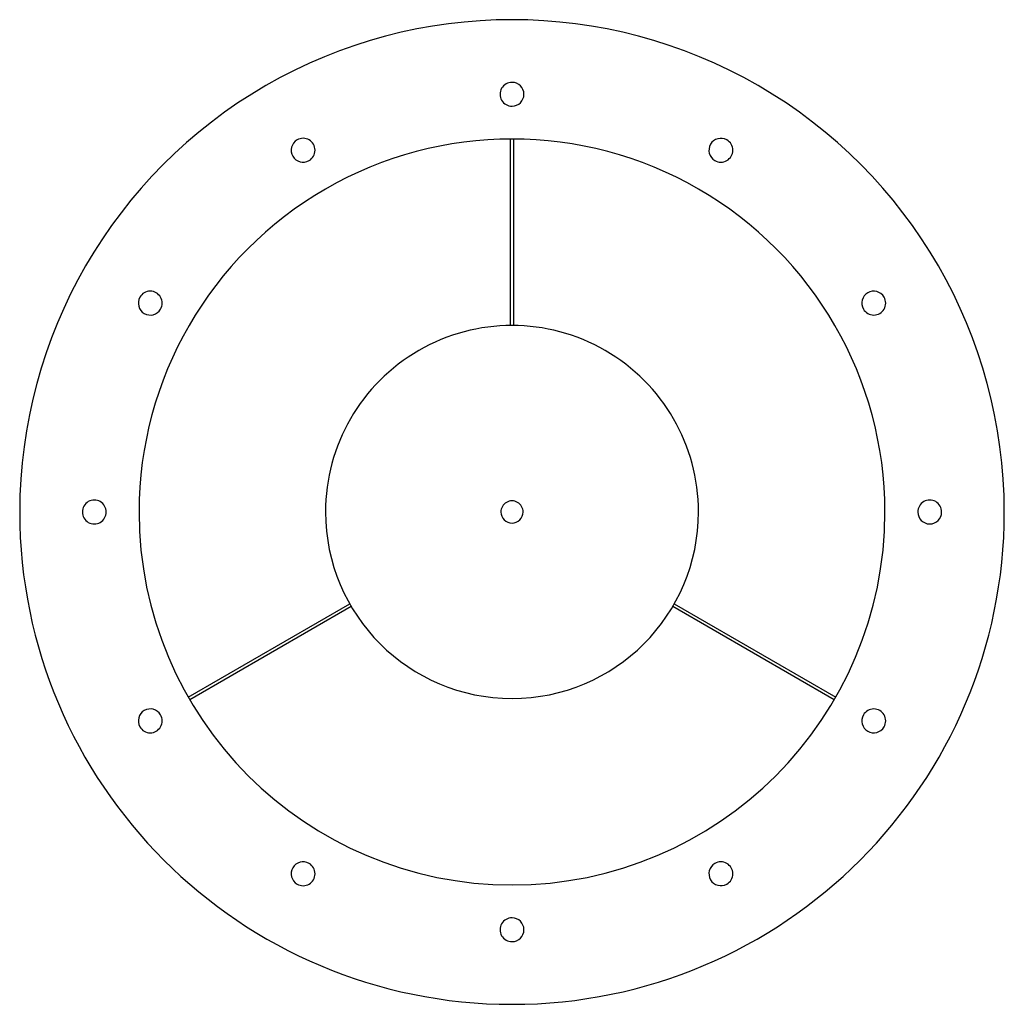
# Model space of a CAD drawing. Header units: millimetres. Extents: x -330 to 330, y -330 to 330.
import ezdxf

# ---------------------------------------------------------------- set-up
doc = ezdxf.new("R2010")
doc.units = ezdxf.units.MM
doc.layers.add('HIDDEN', color=7, linetype='Continuous')
doc.layers.add('THICK', color=7, linetype='Continuous')

msp = doc.modelspace()

# ---------------------------------------------------------------- linework, layer by layer
at = {"layer": 'HIDDEN'}
for p, q in [((-1, 250), (-1, 250)), ((1, 250), (1, 250)), ((-1, 125), (-1, 125)), ((1, 125), (1, 125)), ((-108.75, -61.63), (-108.75, -61.63)), ((-107.75, -63.36), (-107.75, -63.36)), ((107.75, -63.36), (107.75, -63.36)), ((108.75, -61.63), (108.75, -61.63)), ((-217, -124.13), (-217, -124.13)), ((217, -124.13), (217, -124.13)), ((-216, -125.87), (-216, -125.87)), ((216, -125.87), (216, -125.87))]:
    msp.add_line(p, q, dxfattribs=at)
for start, end in [(0, 180.00002), (180.00002, 0)]:
    msp.add_arc((0, 0), 7.45, start, end, dxfattribs=at)
at = {"layer": 'THICK'}
for p, q in [((-1, 125), (-1, 250)), ((1, 250), (1, 125)), ((-217, -124.13), (-108.75, -61.63)), ((-107.75, -63.36), (-216, -125.87)), ((216, -125.87), (107.75, -63.36)), ((108.75, -61.63), (217, -124.13))]:
    msp.add_line(p, q, dxfattribs=at)
for centre, radius, start, end in [((0, 0), 330, 0, 180.00002), ((0, 280), 8, 89.99998, 270.00002), ((0, 280), 8, 270.00002, 89.99998), ((0, 0), 250, 0, 180.00002), ((-140, 242.49), 8, 119.99999, 299.99997), ((-140, 242.49), 8, 299.99997, 119.99999), ((140, 242.49), 8, 60.00003, 240.00001), ((140, 242.49), 8, 240.00001, 60.00003), ((-242.49, 140), 8, 329.99999, 150.00001), ((242.49, 140), 8, 30.00001, 209.99999), ((-242.49, 140), 8, 150.00001, 329.99999), ((242.49, 140), 8, 209.99999, 30.00001), ((0, 0), 125, 0, 180.00002), ((-280, 0), 8, 0, 180.00002), ((280, 0), 8, 0, 180.00002), ((0, 0), 330, 180.00002, 0), ((-280, 0), 8, 179.99998, 0), ((0, 0), 250, 180.00002, 0), ((0, 0), 125, 180.00002, 0), ((280, 0), 8, 180.00002, 0), ((242.49, -140), 8, 329.99999, 150.00001), ((-242.49, -140), 8, 30.00001, 209.99999), ((-242.49, -140), 8, 209.99999, 30.00001), ((242.49, -140), 8, 150.00001, 329.99999), ((-140, -242.49), 8, 60.00003, 240.00001), ((-140, -242.49), 8, 240.00001, 60.00003), ((140, -242.49), 8, 119.99999, 299.99997), ((140, -242.49), 8, 299.99997, 119.99999), ((0, -280), 8, 89.99998, 270.00002), ((0, -280), 8, 270.00002, 89.99998)]:
    msp.add_arc(centre, radius, start, end, dxfattribs=at)

doc.saveas('drawing.dxf')
